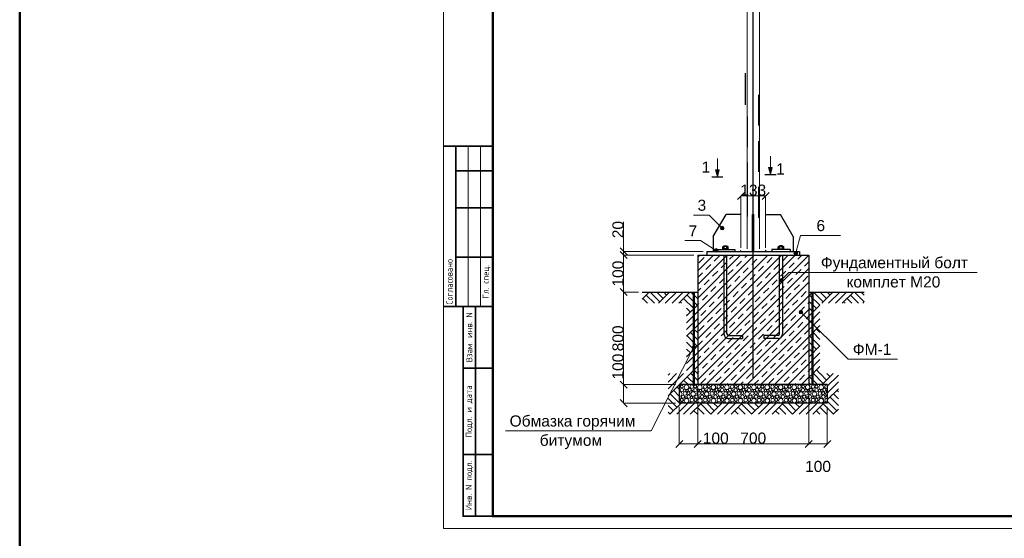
# Model space of a CAD drawing. Extents: x 352696 to 405256, y 4162769 to 4241487.
# Tile 5 of 149: x 403781 to 404180, y 4238343 to 4238553. Entities that reach past the tile are written whole.
import ezdxf

# ---------------------------------------------------------------- set-up
doc = ezdxf.new("R2010")
doc.units = 0
doc.header["$LTSCALE"] = 0.5
doc.header["$MEASUREMENT"] = 0
doc.linetypes.add('CENTERX2', pattern=[4, 2.5, -0.5, 0.5, -0.5])
doc.linetypes.add('Невидимая', pattern=[391.222223, 282.222223, -109])
for name, color, linetype, lineweight in [('0_Ном._пера__1', 1, 'Continuous', 18), ('M3_Ном._пера__21', 7, 'Continuous', 25), ('Text Blocks_Ном._пера__1', 7, 'Continuous', 0), ('yol_Ном._пера__1', 7, 'Continuous', 13), ('yol_Ном._пера__21', 7, 'Continuous', 25), ('АСО-оси', 24, 'CENTERX2', 20), ('АСО-оси_Ном._пера__1', 7, 'Continuous', 13), ('АСО-оси_Ном._пера__141', 7, 'Continuous', 50), ('АСО-оси_Ном._пера__21', 7, 'Continuous', 25)]:
    doc.layers.add(name, color=color, linetype=linetype, lineweight=lineweight)
doc.layers.add('yol', color=7, linetype='Continuous')
doc.layers.add('Измерение - Общий', color=7, linetype='Continuous')
doc.styles.add('СГЕНЕРИР_СТИЛЬ_1', font='arial.ttf')
doc.styles.add('СПДС', font='isocpeur.ttf')

# ---------------------------------------------------------------- blocks, each defined once
blk = doc.blocks.new('*X100', base_point=(1062950, 64904))
at = {"layer": '0_Ном._пера__1', "linetype": 'Continuous'}
for centre, radius in [((2017897, -112131), 47.3), ((2017898, -112037), 38.4), ((2017986, -112227), 47.7), ((2017976, -112150), 28.6), ((2018022, -112058), 61.2), ((2018040, -112147), 25.1), ((2018082, -112219), 38.4), ((2018107, -112129), 42.6), ((2018166, -112045), 47.7), ((2018206, -112240), 61.2), ((2018175, -112154), 20.7), ((2018261, -112131), 47.3), ((2018262, -112037), 38.4), ((2018350, -112227), 47.7), ((2018340, -112150), 28.6), ((2018386, -112058), 61.2), ((2018404, -112147), 25.1), ((2018446, -112219), 38.4), ((2018471, -112129), 42.6), ((2018530, -112045), 47.7), ((2018570, -112240), 61.2), ((2018539, -112154), 20.7), ((2018625, -112131), 47.3), ((2018626, -112037), 38.4), ((2018713, -112227), 47.7), ((2018704, -112150), 28.6), ((2018750, -112058), 61.2), ((2018767, -112147), 25.1), ((2018809, -112219), 38.4), ((2018835, -112129), 42.6), ((2018893, -112045), 47.7), ((2018933, -112240), 61.2), ((2018902, -112154), 20.7), ((2018988, -112131), 47.3), ((2018989, -112037), 38.4), ((2019077, -112227), 47.7), ((2019067, -112150), 28.6), ((2019113, -112058), 61.2), ((2019131, -112147), 25.1), ((2019173, -112219), 38.4), ((2019199, -112129), 42.6), ((2019257, -112045), 47.7), ((2019297, -112240), 61.2), ((2019266, -112154), 20.7), ((2019352, -112131), 47.3), ((2019353, -112037), 38.4), ((2019441, -112227), 47.7), ((2019431, -112150), 28.6), ((2019477, -112058), 61.2), ((2019495, -112147), 25.1), ((2019537, -112219), 38.4), ((2019562, -112129), 42.6), ((2019621, -112045), 47.7), ((2019661, -112240), 61.2), ((2019630, -112154), 20.7), ((2019716, -112131), 47.3), ((2019717, -112037), 38.4), ((2019804, -112227), 47.7), ((2019795, -112150), 28.6), ((2019841, -112058), 61.2), ((2019859, -112147), 25.1), ((2019900, -112219), 38.4), ((2019926, -112129), 42.6), ((2019984, -112045), 47.7), ((2020025, -112240), 61.2), ((2019993, -112154), 20.7), ((2020079, -112131), 47.3), ((2020080, -112037), 38.4), ((2020168, -112227), 47.7), ((2020158, -112150), 28.6), ((2020205, -112058), 61.2), ((2020222, -112147), 25.1), ((2020264, -112219), 38.4), ((2020290, -112129), 42.6), ((2020348, -112045), 47.7), ((2020388, -112240), 61.2), ((2020357, -112154), 20.7), ((2020443, -112131), 47.3), ((2020444, -112037), 38.4), ((2020532, -112227), 47.7), ((2020522, -112150), 28.6), ((2020568, -112058), 61.2), ((2020586, -112147), 25.1), ((2020628, -112219), 38.4), ((2020653, -112129), 42.6), ((2020712, -112045), 47.7), ((2020752, -112240), 61.2), ((2020721, -112154), 20.7), ((2020807, -112131), 47.3), ((2020808, -112037), 38.4), ((2020896, -112227), 47.7), ((2020886, -112150), 28.6), ((2020932, -112058), 61.2), ((2020950, -112147), 25.1), ((2020992, -112219), 38.4), ((2021017, -112129), 42.6), ((2021076, -112045), 47.7), ((2021116, -112240), 61.2), ((2021084, -112154), 20.7), ((2021171, -112131), 47.3), ((2021172, -112037), 38.4), ((2021259, -112227), 47.7), ((2021250, -112150), 28.6), ((2021296, -112058), 61.2), ((2021313, -112147), 25.1), ((2021355, -112219), 38.4), ((2021381, -112129), 42.6), ((2021439, -112045), 47.7), ((2021479, -112240), 61.2), ((2021448, -112154), 20.7), ((2021534, -112131), 47.3), ((2021535, -112037), 38.4), ((2021623, -112227), 47.7), ((2021613, -112150), 28.6), ((2021659, -112058), 61.2), ((2021677, -112147), 25.1), ((2021719, -112219), 38.4), ((2021745, -112129), 42.6), ((2017860, -112329), 25.1), ((2017902, -112401), 38.4), ((2017927, -112311), 42.6), ((2018026, -112422), 61.2), ((2017995, -112336), 20.7), ((2018081, -112313), 47.3), ((2018170, -112409), 47.7), ((2018160, -112332), 28.6), ((2018224, -112329), 25.1), ((2018266, -112401), 38.4), ((2018291, -112311), 42.6), ((2018390, -112422), 61.2), ((2018359, -112336), 20.7), ((2018445, -112313), 47.3), ((2018533, -112409), 47.7), ((2018524, -112332), 28.6), ((2018587, -112329), 25.1), ((2018629, -112401), 38.4), ((2018655, -112311), 42.6), ((2018753, -112422), 61.2), ((2018722, -112336), 20.7), ((2018808, -112313), 47.3), ((2018897, -112409), 47.7), ((2018887, -112332), 28.6), ((2018951, -112329), 25.1), ((2018993, -112401), 38.4), ((2019019, -112311), 42.6), ((2019117, -112422), 61.2), ((2019086, -112336), 20.7), ((2019172, -112313), 47.3), ((2019261, -112409), 47.7), ((2019251, -112332), 28.6), ((2019315, -112329), 25.1), ((2019357, -112401), 38.4), ((2019382, -112311), 42.6), ((2019481, -112422), 61.2), ((2019450, -112336), 20.7), ((2019536, -112313), 47.3), ((2019624, -112409), 47.7), ((2019615, -112332), 28.6), ((2019679, -112329), 25.1), ((2019720, -112401), 38.4), ((2019746, -112311), 42.6), ((2019845, -112422), 61.2), ((2019813, -112336), 20.7), ((2019899, -112313), 47.3), ((2019988, -112409), 47.7), ((2019978, -112332), 28.6), ((2020042, -112329), 25.1), ((2020084, -112401), 38.4), ((2020110, -112311), 42.6), ((2020208, -112422), 61.2), ((2020177, -112336), 20.7), ((2020263, -112313), 47.3), ((2020352, -112409), 47.7), ((2020342, -112332), 28.6), ((2020406, -112329), 25.1), ((2020448, -112401), 38.4), ((2020473, -112311), 42.6), ((2020572, -112422), 61.2), ((2020541, -112336), 20.7), ((2020627, -112313), 47.3), ((2020716, -112409), 47.7), ((2020706, -112332), 28.6), ((2020770, -112329), 25.1), ((2020812, -112401), 38.4), ((2020837, -112311), 42.6), ((2020936, -112422), 61.2), ((2020904, -112336), 20.7), ((2020991, -112313), 47.3), ((2021079, -112409), 47.7), ((2021070, -112332), 28.6), ((2021133, -112329), 25.1), ((2021175, -112401), 38.4), ((2021201, -112311), 42.6), ((2021299, -112422), 61.2), ((2021268, -112336), 20.7), ((2021354, -112313), 47.3), ((2021443, -112409), 47.7), ((2021433, -112332), 28.6), ((2021497, -112329), 25.1), ((2021539, -112401), 38.4), ((2021565, -112311), 42.6), ((2021663, -112422), 61.2), ((2021632, -112336), 20.7), ((2021718, -112313), 47.3), ((2021797, -112332), 28.6)]:
    blk.add_circle(centre, radius, dxfattribs=at)
for centre, radius, start, end in [((2017802, -112045), 47.7, 300.887, 59.113), ((2017811, -112154), 20.7, 318.8885, 41.1115), ((2017842, -112240), 61.2, 255.184, 104.816), ((2017856, -111965), 25.1, 260.3631, 279.6369), ((2017924, -111947), 42.6, 266.0355, 273.9645), ((2017991, -111972), 20.7, 235.4445, 304.5555), ((2018077, -111949), 47.3, 238.3714, 301.6286), ((2018156, -111968), 28.6, 227.7865, 312.2135), ((2018220, -111965), 25.1, 260.3631, 279.6369), ((2018287, -111947), 42.6, 266.0355, 273.9645), ((2018355, -111972), 20.7, 235.4445, 304.5555), ((2018441, -111949), 47.3, 238.3714, 301.6286), ((2018520, -111968), 28.6, 227.7865, 312.2135), ((2018584, -111965), 25.1, 260.3631, 279.6369), ((2018651, -111947), 42.6, 266.0355, 273.9645), ((2018719, -111972), 20.7, 235.4445, 304.5555), ((2018805, -111949), 47.3, 238.3714, 301.6286), ((2018884, -111968), 28.6, 227.7865, 312.2135), ((2018947, -111965), 25.1, 260.3631, 279.6369), ((2019015, -111947), 42.6, 266.0355, 273.9645), ((2019082, -111972), 20.7, 235.4445, 304.5555), ((2019168, -111949), 47.3, 238.3714, 301.6286), ((2019247, -111968), 28.6, 227.7865, 312.2135), ((2019311, -111965), 25.1, 260.3631, 279.6369), ((2019379, -111947), 42.6, 266.0355, 273.9645), ((2019446, -111972), 20.7, 235.4445, 304.5555), ((2019532, -111949), 47.3, 238.3714, 301.6286), ((2019611, -111968), 28.6, 227.7865, 312.2135), ((2019675, -111965), 25.1, 260.3631, 279.6369), ((2019742, -111947), 42.6, 266.0355, 273.9645), ((2019810, -111972), 20.7, 235.4445, 304.5555), ((2019896, -111949), 47.3, 238.3714, 301.6286), ((2019975, -111968), 28.6, 227.7865, 312.2135), ((2020039, -111965), 25.1, 260.3631, 279.6369), ((2020106, -111947), 42.6, 266.0355, 273.9645), ((2020173, -111972), 20.7, 235.4445, 304.5555), ((2020259, -111949), 47.3, 238.3714, 301.6286), ((2020338, -111968), 28.6, 227.7865, 312.2135), ((2020402, -111965), 25.1, 260.3631, 279.6369), ((2020470, -111947), 42.6, 266.0355, 273.9645), ((2020537, -111972), 20.7, 235.4445, 304.5555), ((2020623, -111949), 47.3, 238.3714, 301.6286), ((2020702, -111968), 28.6, 227.7865, 312.2135), ((2020766, -111965), 25.1, 260.3631, 279.6369), ((2020833, -111947), 42.6, 266.0355, 273.9645), ((2020901, -111972), 20.7, 235.4445, 304.5555), ((2020987, -111949), 47.3, 238.3714, 301.6286), ((2021066, -111968), 28.6, 227.7865, 312.2135), ((2021130, -111965), 25.1, 260.3631, 279.6369), ((2021197, -111947), 42.6, 266.0355, 273.9645), ((2021264, -111972), 20.7, 235.4445, 304.5555), ((2021351, -111949), 47.3, 238.3714, 301.6286), ((2021430, -111968), 28.6, 227.7865, 312.2135), ((2021493, -111965), 25.1, 260.3631, 279.6369), ((2021561, -111947), 42.6, 266.0355, 273.9645), ((2021628, -111972), 20.7, 235.4445, 304.5555), ((2021714, -111949), 47.3, 238.3714, 301.6286), ((2021803, -112045), 47.7, 60.2038, 299.7962), ((2021793, -111968), 28.6, 227.7865, 312.2135), ((2021843, -112240), 61.2, 105.5763, 254.4237), ((2021812, -112154), 20.7, 44.314, 315.686), ((2017806, -112409), 47.7, 295.8253, 64.1747), ((2017901, -112495), 47.3, 6.9281, 173.0719), ((2018111, -112493), 42.6, 4.7707, 175.2293), ((2018265, -112495), 47.3, 6.9281, 173.0719), ((2018475, -112493), 42.6, 4.7707, 175.2293), ((2018628, -112495), 47.3, 6.9281, 173.0719), ((2018839, -112493), 42.6, 4.7707, 175.2293), ((2018992, -112495), 47.3, 6.9281, 173.0719), ((2019202, -112493), 42.6, 4.7707, 175.2293), ((2019356, -112495), 47.3, 6.9281, 173.0719), ((2019566, -112493), 42.6, 4.7707, 175.2293), ((2019719, -112495), 47.3, 6.9281, 173.0719), ((2019930, -112493), 42.6, 4.7707, 175.2293), ((2020083, -112495), 47.3, 6.9281, 173.0719), ((2020293, -112493), 42.6, 4.7707, 175.2293), ((2020447, -112495), 47.3, 6.9281, 173.0719), ((2020657, -112493), 42.6, 4.7707, 175.2293), ((2020811, -112495), 47.3, 6.9281, 173.0719), ((2021021, -112493), 42.6, 4.7707, 175.2293), ((2021174, -112495), 47.3, 6.9281, 173.0719), ((2021385, -112493), 42.6, 4.7707, 175.2293), ((2021538, -112495), 47.3, 6.9281, 173.0719), ((2021748, -112493), 42.6, 4.7707, 175.2293), ((2021807, -112409), 47.7, 65.216, 294.784), ((2017980, -112514), 28.6, 60.2267, 119.7733), ((2018044, -112511), 25.1, 58.0216, 121.9784), ((2018344, -112514), 28.6, 60.2267, 119.7733), ((2018407, -112511), 25.1, 58.0216, 121.9784), ((2018707, -112514), 28.6, 60.2267, 119.7733), ((2018771, -112511), 25.1, 58.0216, 121.9784), ((2019071, -112514), 28.6, 60.2267, 119.7733), ((2019135, -112511), 25.1, 58.0216, 121.9784), ((2019435, -112514), 28.6, 60.2267, 119.7733), ((2019499, -112511), 25.1, 58.0216, 121.9784), ((2019798, -112514), 28.6, 60.2267, 119.7733), ((2019862, -112511), 25.1, 58.0216, 121.9784), ((2020162, -112514), 28.6, 60.2267, 119.7733), ((2020226, -112511), 25.1, 58.0216, 121.9784), ((2020526, -112514), 28.6, 60.2267, 119.7733), ((2020590, -112511), 25.1, 58.0216, 121.9784), ((2020890, -112514), 28.6, 60.2267, 119.7733), ((2020953, -112511), 25.1, 58.0216, 121.9784), ((2021253, -112514), 28.6, 60.2267, 119.7733), ((2021317, -112511), 25.1, 58.0216, 121.9784), ((2021617, -112514), 28.6, 60.2267, 119.7733), ((2021681, -112511), 25.1, 58.0216, 121.9784)]:
    blk.add_arc(centre, radius, start, end, dxfattribs=at)
blk = doc.blocks.new('ARROWHEAD_6')
at = {"color": 0, "linetype": 'Continuous', "lineweight": 0}
for p, q in [((0, 0), (-1, 0)), ((-0.5, -0.5), (0.5, 0.5))]:
    blk.add_line(p, q, dxfattribs=at)

msp = doc.modelspace()

# ---------------------------------------------------------------- hatches: boundary and pattern name
at = {"layer": 'yol', "linetype": 'Continuous', "lineweight": 0}
for points in [[(404064.0151, 4238489.0017), (404064.7651, 4238491.8007), (404063.2651, 4238491.8007)], [(404085.506, 4238489.9482), (404086.256, 4238492.7472), (404084.756, 4238492.7472)]]:
    msp.add_hatch(color=0, dxfattribs=at).paths.add_polyline_path(points)
at = {"layer": 'АСО-оси', "linetype": 'Continuous', "lineweight": 0}
for points in [[(404066.7233, 4238468.2415), (404066.6662, 4238468.5285), (404066.5036, 4238468.7719), (404066.2603, 4238468.9344), (404065.9733, 4238468.9915), (404065.6863, 4238468.9344), (404065.443, 4238468.7719), (404065.2804, 4238468.5285), (404065.2233, 4238468.2415), (404065.2804, 4238467.9545), (404065.443, 4238467.7112), (404065.6863, 4238467.5486), (404065.9733, 4238467.4915), (404066.2603, 4238467.5486), (404066.5036, 4238467.7112), (404066.6662, 4238467.9545)], [(404064.2751, 4238459.1772), (404064.218, 4238459.4642), (404064.0555, 4238459.7075), (404063.8122, 4238459.8701), (404063.5251, 4238459.9272), (404063.2381, 4238459.8701), (404062.9948, 4238459.7075), (404062.8322, 4238459.4642), (404062.7751, 4238459.1772), (404062.8322, 4238458.8902), (404062.9948, 4238458.6469), (404063.2381, 4238458.4843), (404063.5251, 4238458.4272), (404063.8122, 4238458.4843), (404064.0555, 4238458.6469), (404064.218, 4238458.8902)], [(404096.5251, 4238458.0522), (404096.468, 4238458.3392), (404096.3055, 4238458.5825), (404096.0622, 4238458.7451), (404095.7751, 4238458.8022), (404095.4881, 4238458.7451), (404095.2448, 4238458.5825), (404095.0822, 4238458.3392), (404095.0251, 4238458.0522), (404095.0822, 4238457.7652), (404095.2448, 4238457.5219), (404095.4881, 4238457.3593), (404095.7751, 4238457.3022), (404096.0622, 4238457.3593), (404096.3055, 4238457.5219), (404096.468, 4238457.7652)], [(404090.5251, 4238447.0647), (404090.468, 4238447.3517), (404090.3055, 4238447.595), (404090.0622, 4238447.7576), (404089.7751, 4238447.8147), (404089.4881, 4238447.7576), (404089.2448, 4238447.595), (404089.0822, 4238447.3517), (404089.0251, 4238447.0647), (404089.0822, 4238446.7777), (404089.2448, 4238446.5344), (404089.4881, 4238446.3718), (404089.7751, 4238446.3147), (404090.0622, 4238446.3718), (404090.3055, 4238446.5344), (404090.468, 4238446.7777)], [(404098.5932, 4238434.2342), (404098.5361, 4238434.5212), (404098.3735, 4238434.7645), (404098.1302, 4238434.9271), (404097.8432, 4238434.9842), (404097.5561, 4238434.9271), (404097.3128, 4238434.7645), (404097.1502, 4238434.5212), (404097.0932, 4238434.2342), (404097.1502, 4238433.9472), (404097.3128, 4238433.7038), (404097.5561, 4238433.5413), (404097.8432, 4238433.4842), (404098.1302, 4238433.5413), (404098.3735, 4238433.7038), (404098.5361, 4238433.9472)], [(404055.2751, 4238419.8022), (404055.218, 4238420.0892), (404055.0555, 4238420.3325), (404054.8122, 4238420.4951), (404054.5251, 4238420.5522), (404054.2381, 4238420.4951), (404053.9948, 4238420.3325), (404053.8322, 4238420.0892), (404053.7751, 4238419.8022), (404053.8322, 4238419.5152), (404053.9948, 4238419.2719), (404054.2381, 4238419.1093), (404054.5251, 4238419.0522), (404054.8122, 4238419.1093), (404055.0555, 4238419.2719), (404055.218, 4238419.5152)]]:
    msp.add_hatch(color=0, dxfattribs=at).paths.add_polyline_path(points)

# ---------------------------------------------------------------- linework, layer by layer
at = {"color": 0, "linetype": 'Continuous', "lineweight": 25}
for p, q in [((404078.5251, 4238407.6115), (404078.5251, 4238683.1849)), ((404080.8257, 4238491.0887), (404080.8257, 4238503.5364)), ((404080.8257, 4238472.3967), (404080.8257, 4238484.8444))]:
    msp.add_line(p, q, dxfattribs=at)
at = {"color": 0, "linetype": 'Continuous', "lineweight": 5}
msp.add_line((404081.0722, 4238459.908), (404081.0722, 4238572.1011), dxfattribs=at)
at = {"color": 7, "linetype": 'Continuous', "lineweight": 25, "true_color": 0x000007}
for p, q in [((404075.4368, 4238518.198), (404075.4368, 4238531.073)), ((404080.8257, 4238509.7807), (404080.8257, 4238522.2283)), ((404076.2657, 4238501.0304), (404076.2657, 4238513.5191))]:
    msp.add_line(p, q, dxfattribs=at)
at = {"color": 1, "linetype": 'Continuous', "lineweight": 50}
msp.add_lwpolyline([(403781.3683, 4241311.0813), (405255.8558, 4241311.0813), (405255.8558, 4237335.0599), (403781.3683, 4237335.0599)], close=True, dxfattribs=at)
at = {"lineweight": 0}
msp.add_lwpolyline([(403952.9956, 4238346.4678), (404546.9956, 4238346.4678), (404546.9956, 4238766.4678), (403952.9956, 4238766.4678)], close=True, dxfattribs=at)
at = {"color": 0, "linetype": 'Continuous', "lineweight": 50}
msp.add_lwpolyline([(403972.9956, 4238761.4678), (404541.9956, 4238761.4678), (404541.9956, 4238351.4678), (403972.9956, 4238351.4678)], close=True, dxfattribs=at)
at = {"color": 0, "linetype": 'Continuous', "lineweight": 5}
msp.add_lwpolyline([(404076.0192, 4238459.908), (404076.0192, 4238572.1011)], dxfattribs=at)
at = {"lineweight": 35}
for points in [[(403972.9956, 4238501.4678), (403952.9956, 4238501.4678)], [(403957.9956, 4238436.4678), (403957.9956, 4238501.4678)], [(403972.9956, 4238491.4678), (403957.9956, 4238491.4678)], [(403972.9956, 4238476.4678), (403957.9956, 4238476.4678)], [(403972.9956, 4238456.4678), (403957.9956, 4238456.4678)], [(403972.9956, 4238436.4678), (403952.9956, 4238436.4678)], [(403960.9956, 4238436.4678), (403960.9956, 4238351.4678), (403972.9956, 4238351.4678)], [(403965.9956, 4238351.4678), (403965.9956, 4238436.4678)], [(403972.9956, 4238411.4678), (403960.9956, 4238411.4678)], [(403972.9956, 4238376.4678), (403960.9956, 4238376.4678)]]:
    msp.add_lwpolyline(points, dxfattribs=at)
at = {"lineweight": 18}
for points in [[(403962.9956, 4238436.4678), (403962.9956, 4238501.4678)], [(403967.9956, 4238436.4678), (403967.9956, 4238501.4678)]]:
    msp.add_lwpolyline(points, dxfattribs=at)
at = {"color": 0, "linetype": 'Continuous', "lineweight": 25}
msp.add_lwpolyline([(404076.2657, 4238473.0129), (404076.2657, 4238494.8271)], dxfattribs=at)
at = {"layer": '0_Ном._пера__1', "color": 0, "linetype": 'Continuous', "lineweight": 0}
for p, q in [((404056.0251, 4238456.4628), (404056.8645, 4238457.3022)), ((404056.0251, 4238450.9473), (404062.38, 4238457.3022)), ((404056.0251, 4238445.4319), (404067.8954, 4238457.3022)), ((404056.0251, 4238439.9165), (404073.4108, 4238457.3022)), ((404056.0251, 4238434.4011), (404078.9263, 4238457.3022)), ((404056.0251, 4238428.8856), (404084.4417, 4238457.3022)), ((404056.0251, 4238423.3702), (404089.9571, 4238457.3022)), ((404056.0251, 4238417.8548), (404095.4726, 4238457.3022)), ((404056.0251, 4238412.3393), (404100.988, 4238457.3022)), ((404062.747, 4238454.9115), (404064.8153, 4238456.9798)), ((404068.9519, 4238455.6009), (404070.6531, 4238457.3022)), ((404075.1567, 4238456.2903), (404076.1686, 4238457.3022)), ((404081.3616, 4238456.9798), (404081.684, 4238457.3022)), ((404090.3242, 4238454.9115), (404092.3924, 4238456.9798)), ((404096.529, 4238455.6009), (404098.2303, 4238457.3022)), ((404056.5421, 4238454.2221), (404058.6104, 4238456.2903)), ((404059.2998, 4238451.4643), (404061.3681, 4238453.5326)), ((404065.5047, 4238452.1538), (404067.573, 4238454.2221)), ((404071.7096, 4238452.8432), (404073.7779, 4238454.9115)), ((404077.9144, 4238453.5326), (404079.9827, 4238455.6009)), ((404084.1193, 4238454.2221), (404086.1876, 4238456.2903)), ((404086.877, 4238451.4643), (404088.9453, 4238453.5326)), ((404093.0819, 4238452.1538), (404095.1502, 4238454.2221)), ((404099.2867, 4238452.8432), (404101.0251, 4238454.5816)), ((404056.0251, 4238406.8239), (404101.0251, 4238451.8239)), ((404056.0251, 4238448.1896), (404057.921, 4238450.0855)), ((404062.0576, 4238448.7066), (404064.1259, 4238450.7749)), ((404068.2624, 4238449.3961), (404070.3307, 4238451.4643)), ((404074.4673, 4238450.0855), (404076.5356, 4238452.1538)), ((404077.225, 4238447.3278), (404079.2933, 4238449.3961)), ((404080.6722, 4238450.7749), (404082.7404, 4238452.8432)), ((404083.4299, 4238448.0172), (404085.4982, 4238450.0855)), ((404089.6347, 4238448.7066), (404091.703, 4238450.7749)), ((404095.8396, 4238449.3961), (404097.9079, 4238451.4643)), ((404058.6104, 4238445.2595), (404060.6787, 4238447.3278)), ((404059.5189, 4238404.8022), (404101.0251, 4238446.3085)), ((404064.8153, 4238445.9489), (404066.8836, 4238448.0172)), ((404067.573, 4238443.1912), (404069.6413, 4238445.2595)), ((404071.0201, 4238446.6383), (404073.0884, 4238448.7066)), ((404073.7779, 4238443.8806), (404075.8461, 4238445.9489)), ((404079.9827, 4238444.5701), (404082.051, 4238446.6383)), ((404086.1876, 4238445.2595), (404088.2559, 4238447.3278)), ((404092.3924, 4238445.9489), (404094.4607, 4238448.0172)), ((404095.1502, 4238443.1912), (404097.2184, 4238445.2595)), ((404098.5973, 4238446.6383), (404100.6656, 4238448.7066)), ((404033.5251, 4238439.4782), (404036.3491, 4238442.3022)), ((404033.5251, 4238442.2359), (404033.5914, 4238442.3022)), ((404038.4906, 4238437.8022), (404035.1698, 4238441.1229)), ((404040.6853, 4238438.3652), (404036.7483, 4238442.3022)), ((404042.0641, 4238439.744), (404039.506, 4238442.3022)), ((404040.1223, 4238437.8022), (404044.6223, 4238442.3022)), ((404043.443, 4238441.1229), (404042.2637, 4238442.3022)), ((404042.88, 4238437.8022), (404047.38, 4238442.3022)), ((404045.6377, 4238437.8022), (404050.1377, 4238442.3022)), ((404048.3954, 4238437.8022), (404052.8954, 4238442.3022)), ((404055.8527, 4238436.9863), (404051.7161, 4238441.1229)), ((404056.0251, 4238439.5716), (404053.2946, 4238442.3022)), ((404056.0251, 4238442.6742), (404057.2316, 4238443.8806)), ((404057.921, 4238439.0546), (404059.9893, 4238441.1229)), ((404061.3681, 4238442.5018), (404063.4364, 4238444.5701)), ((404064.1259, 4238439.744), (404066.1941, 4238441.8123)), ((404070.3307, 4238440.4335), (404072.399, 4238442.5018)), ((404076.5356, 4238441.1229), (404078.6039, 4238443.1912)), ((404082.7404, 4238441.8123), (404084.8087, 4238443.8806)), ((404085.4982, 4238439.0546), (404087.5664, 4238441.1229)), ((404088.9453, 4238442.5018), (404091.0136, 4238444.5701)), ((404091.703, 4238439.744), (404093.7713, 4238441.8123)), ((404097.9079, 4238440.4335), (404099.9762, 4238442.5018)), ((404101.0251, 4238440.793), (404102.5343, 4238442.3022)), ((404105.4916, 4238436.9863), (404101.355, 4238441.1229)), ((404106.8705, 4238438.3652), (404102.9335, 4238442.3022)), ((404108.2493, 4238439.744), (404105.6912, 4238442.3022)), ((404106.3074, 4238437.8022), (404110.8074, 4238442.3022)), ((404109.6282, 4238441.1229), (404108.4489, 4238442.3022)), ((404109.0652, 4238437.8022), (404113.5652, 4238442.3022)), ((404111.8229, 4238437.8022), (404116.3229, 4238442.3022)), ((404114.5806, 4238437.8022), (404119.0806, 4238442.3022)), ((404121.222, 4238437.8022), (404117.9013, 4238441.1229)), ((404123.4168, 4238438.3652), (404119.4798, 4238442.3022)), ((404123.5251, 4238441.0145), (404122.2375, 4238442.3022)), ((404035.7328, 4238437.8022), (404033.791, 4238439.744)), ((404049.5214, 4238437.8022), (404048.9584, 4238438.3652)), ((404054.4738, 4238435.6075), (404050.3373, 4238439.744)), ((404051.5251, 4238432.6588), (404056.0251, 4238437.1588)), ((404056.0251, 4238437.1588), (404056.5421, 4238437.6758)), ((404060.6787, 4238436.2969), (404062.747, 4238438.3652)), ((404065.0343, 4238404.8022), (404101.0251, 4238440.793)), ((404066.8836, 4238436.9863), (404068.9519, 4238439.0546)), ((404073.0884, 4238437.6758), (404075.1567, 4238439.744)), ((404079.2933, 4238438.3652), (404081.3616, 4238440.4335)), ((404082.051, 4238435.6075), (404084.1193, 4238437.6758)), ((404088.2559, 4238436.2969), (404090.3242, 4238438.3652)), ((404094.4607, 4238436.9863), (404096.529, 4238439.0546)), ((404100.6656, 4238437.6758), (404101.0251, 4238438.0353)), ((404104.1127, 4238435.6075), (404101.0251, 4238438.6951)), ((404101.0251, 4238432.5199), (404105.5251, 4238437.0199)), ((404115.7066, 4238437.8022), (404115.1436, 4238438.3652)), ((404118.4643, 4238437.8022), (404116.5225, 4238439.744)), ((404122.8537, 4238437.8022), (404123.5251, 4238438.4736)), ((404053.095, 4238434.2286), (404051.5251, 4238435.7985)), ((404051.5251, 4238429.9011), (404056.0251, 4238434.4011)), ((404051.7161, 4238432.8498), (404051.5251, 4238433.0407)), ((404057.2316, 4238432.8498), (404059.2998, 4238434.918)), ((404063.4364, 4238433.5392), (404065.5047, 4238435.6075)), ((404069.6413, 4238434.2286), (404071.7096, 4238436.2969)), ((404070.5497, 4238404.8022), (404101.0251, 4238435.2776)), ((404072.399, 4238431.4709), (404074.4673, 4238433.5392)), ((404075.8461, 4238434.918), (404077.9144, 4238436.9863)), ((404078.6039, 4238432.1603), (404080.6722, 4238434.2286)), ((404084.8087, 4238432.8498), (404086.877, 4238434.918)), ((404091.0136, 4238433.5392), (404093.0819, 4238435.6075)), ((404097.2184, 4238434.2286), (404099.2867, 4238436.2969)), ((404102.7339, 4238434.2286), (404101.0251, 4238435.9374)), ((404101.0251, 4238429.7622), (404105.5251, 4238434.2622)), ((404101.355, 4238432.8498), (404101.0251, 4238433.1796)), ((404051.5251, 4238427.1433), (404056.0251, 4238431.6433)), ((404059.9893, 4238430.092), (404062.0576, 4238432.1603)), ((404062.747, 4238427.3343), (404064.8153, 4238429.4026)), ((404066.1941, 4238430.7815), (404068.2624, 4238432.8498)), ((404068.9519, 4238428.0238), (404071.0201, 4238430.092)), ((404075.1567, 4238428.7132), (404077.225, 4238430.7815)), ((404076.0652, 4238404.8022), (404101.0251, 4238429.7622)), ((404081.3616, 4238429.4026), (404083.4299, 4238431.4709)), ((404087.5664, 4238430.092), (404089.6347, 4238432.1603)), ((404090.3242, 4238427.3343), (404092.3924, 4238429.4026)), ((404093.7713, 4238430.7815), (404095.8396, 4238432.8498)), ((404096.529, 4238428.0238), (404098.5973, 4238430.092)), ((404099.9762, 4238431.4709), (404101.0251, 4238432.5199)), ((404101.0251, 4238427.0044), (404105.5251, 4238431.5044)), ((404051.5251, 4238424.3856), (404056.0251, 4238428.8856)), ((404056.0251, 4238423.0253), (404053.095, 4238425.9555)), ((404056.0251, 4238425.783), (404054.4738, 4238427.3343)), ((404056.0251, 4238428.5407), (404055.8527, 4238428.7132)), ((404056.5421, 4238426.6449), (404058.6104, 4238428.7132)), ((404059.2998, 4238423.8872), (404061.3681, 4238425.9555)), ((404065.5047, 4238424.5766), (404067.573, 4238426.6449)), ((404071.7096, 4238425.266), (404073.7779, 4238427.3343)), ((404077.9144, 4238425.9555), (404079.9827, 4238428.0238)), ((404080.6722, 4238423.1978), (404082.7404, 4238425.266)), ((404084.1193, 4238426.6449), (404086.1876, 4238428.7132)), ((404086.877, 4238423.8872), (404088.9453, 4238425.9555)), ((404093.0819, 4238424.5766), (404095.1502, 4238426.6449)), ((404099.2867, 4238425.266), (404101.0251, 4238427.0044)), ((404101.0251, 4238424.2467), (404105.5251, 4238428.7467)), ((404105.5251, 4238423.1642), (404102.7339, 4238425.9555)), ((404105.5251, 4238425.9219), (404104.1127, 4238427.3343)), ((404105.5251, 4238428.6796), (404105.4916, 4238428.7132)), ((404054.4738, 4238419.0612), (404051.5251, 4238422.0099)), ((404055.8527, 4238420.44), (404051.7161, 4238424.5766)), ((404056.0251, 4238420.6125), (404057.921, 4238422.5083)), ((404062.0576, 4238421.1295), (404064.1259, 4238423.1978)), ((404068.2624, 4238421.8189), (404070.3307, 4238423.8872)), ((404071.0201, 4238419.0612), (404073.0884, 4238421.1295)), ((404074.4673, 4238422.5083), (404076.5356, 4238424.5766)), ((404077.225, 4238419.7506), (404079.2933, 4238421.8189)), ((404081.5806, 4238404.8022), (404101.0251, 4238424.2467)), ((404083.4299, 4238420.44), (404085.4982, 4238422.5083)), ((404089.6347, 4238421.1295), (404091.703, 4238423.1978)), ((404095.8396, 4238421.8189), (404097.9079, 4238423.8872)), ((404098.5973, 4238419.0612), (404100.6656, 4238421.1295)), ((404104.1127, 4238419.0612), (404101.0251, 4238422.1488)), ((404105.4916, 4238420.44), (404101.355, 4238424.5766)), ((404051.5251, 4238416.1125), (404056.0251, 4238420.6125)), ((404053.095, 4238417.6823), (404051.5251, 4238419.2522)), ((404051.5251, 4238413.3548), (404056.0251, 4238417.8548)), ((404058.6104, 4238417.6823), (404060.6787, 4238419.7506)), ((404064.8153, 4238418.3717), (404066.8836, 4238420.44)), ((404067.573, 4238415.614), (404069.6413, 4238417.6823)), ((404073.7779, 4238416.3035), (404075.8461, 4238418.3717)), ((404079.9827, 4238416.9929), (404082.051, 4238419.0612)), ((404086.1876, 4238417.6823), (404088.2559, 4238419.7506)), ((404087.096, 4238404.8022), (404101.0251, 4238418.7313)), ((404092.3924, 4238418.3717), (404094.4607, 4238420.44)), ((404095.1502, 4238415.614), (404097.2184, 4238417.6823)), ((404101.0251, 4238415.9736), (404105.5251, 4238420.4736)), ((404102.7339, 4238417.6823), (404101.0251, 4238419.3911)), ((404101.0251, 4238413.2159), (404105.5251, 4238417.7159)), ((404051.7161, 4238416.3035), (404051.5251, 4238416.4945)), ((404051.5251, 4238410.597), (404056.0251, 4238415.097)), ((404056.0251, 4238415.097), (404057.2316, 4238416.3035)), ((404057.921, 4238411.4775), (404059.9893, 4238413.5457)), ((404061.3681, 4238414.9246), (404063.4364, 4238416.9929)), ((404064.1259, 4238412.1669), (404066.1941, 4238414.2352)), ((404070.3307, 4238412.8563), (404072.399, 4238414.9246)), ((404076.5356, 4238413.5457), (404078.6039, 4238415.614)), ((404082.7404, 4238414.2352), (404084.8087, 4238416.3035)), ((404085.4982, 4238411.4775), (404087.5664, 4238413.5457)), ((404088.9453, 4238414.9246), (404091.0136, 4238416.9929)), ((404091.703, 4238412.1669), (404093.7713, 4238414.2352)), ((404092.6115, 4238404.8022), (404101.0251, 4238413.2159)), ((404097.9079, 4238412.8563), (404099.9762, 4238414.9246)), ((404101.355, 4238416.3035), (404101.0251, 4238416.6333)), ((404101.0251, 4238410.4581), (404105.5251, 4238414.9581)), ((404044.0251, 4238400.3393), (404056.0251, 4238412.3393)), ((404044.0251, 4238408.6125), (404044.7149, 4238409.3022)), ((404044.0251, 4238403.097), (404050.2303, 4238409.3022)), ((404044.0251, 4238405.8548), (404047.4726, 4238409.3022)), ((404056.0251, 4238406.479), (404053.095, 4238409.4092)), ((404056.0251, 4238409.2367), (404054.4738, 4238410.788)), ((404056.0251, 4238411.9945), (404055.8527, 4238412.1669)), ((404056.0251, 4238409.5816), (404056.5421, 4238410.0986)), ((404060.6787, 4238408.7197), (404062.747, 4238410.788)), ((404066.8836, 4238409.4092), (404068.9519, 4238411.4775)), ((404073.0884, 4238410.0986), (404075.1567, 4238412.1669)), ((404075.8461, 4238407.3409), (404077.9144, 4238409.4092)), ((404079.2933, 4238410.788), (404081.3616, 4238412.8563)), ((404082.051, 4238408.0303), (404084.1193, 4238410.0986)), ((404088.2559, 4238408.7197), (404090.3242, 4238410.788)), ((404094.4607, 4238409.4092), (404096.529, 4238411.4775)), ((404098.1269, 4238404.8022), (404105.5251, 4238412.2004)), ((404100.6656, 4238410.0986), (404101.0251, 4238410.4581)), ((404106.8705, 4238405.2726), (404102.7339, 4238409.4092)), ((404105.5251, 4238409.3756), (404104.1127, 4238410.788)), ((404105.5251, 4238412.1333), (404105.4916, 4238412.1669)), ((404108.2493, 4238406.6515), (404105.5986, 4238409.3022)), ((404106.4, 4238404.8022), (404110.9, 4238409.3022)), ((404109.6282, 4238408.0303), (404108.3563, 4238409.3022)), ((404049.4288, 4238404.8022), (404048.9584, 4238405.2726)), ((404052.1865, 4238404.8022), (404050.3373, 4238406.6515)), ((404054.9443, 4238404.8022), (404051.7161, 4238408.0303)), ((404057.2316, 4238405.2726), (404059.2998, 4238407.3409)), ((404063.4364, 4238405.962), (404065.5047, 4238408.0303)), ((404067.792, 4238404.8022), (404068.2624, 4238405.2726)), ((404069.6413, 4238406.6515), (404071.7096, 4238408.7197)), ((404073.3074, 4238404.8022), (404074.4673, 4238405.962)), ((404078.8229, 4238404.8022), (404080.6722, 4238406.6515)), ((404084.8087, 4238405.2726), (404086.877, 4238407.3409)), ((404091.0136, 4238405.962), (404093.0819, 4238408.0303)), ((404095.3692, 4238404.8022), (404095.8396, 4238405.2726)), ((404097.2184, 4238406.6515), (404099.2867, 4238408.7197)), ((404101.8254, 4238404.8022), (404101.0251, 4238405.6025)), ((404104.5832, 4238404.8022), (404101.355, 4238408.0303)), ((404108.5251, 4238404.1696), (404113.0251, 4238408.6696)), ((404108.5251, 4238401.4118), (404113.0251, 4238405.9118)), ((404048.5251, 4238397.4327), (404044.8218, 4238401.136)), ((404048.5251, 4238400.1904), (404046.2007, 4238402.5149)), ((404048.5251, 4238402.9482), (404047.5796, 4238403.8937)), ((404100.8846, 4238404.8022), (404101.0251, 4238404.9427)), ((404108.5251, 4238398.6541), (404113.0251, 4238403.1541)), ((404113.0251, 4238399.1179), (404111.007, 4238401.136)), ((404113.0251, 4238401.8756), (404112.3859, 4238402.5149)), ((404047.5796, 4238395.6206), (404044.0251, 4238399.175)), ((404044.7611, 4238392.8022), (404049.2611, 4238397.3022)), ((404047.5189, 4238392.8022), (404052.0189, 4238397.3022)), ((404048.9584, 4238396.9994), (404048.6557, 4238397.3022)), ((404050.2766, 4238392.8022), (404054.7766, 4238397.3022)), ((404053.0343, 4238392.8022), (404057.5343, 4238397.3022)), ((404062.747, 4238394.2417), (404059.6865, 4238397.3022)), ((404061.3074, 4238392.8022), (404065.8074, 4238397.3022)), ((404064.1259, 4238395.6206), (404062.4443, 4238397.3022)), ((404064.0652, 4238392.8022), (404068.5652, 4238397.3022)), ((404065.5047, 4238396.9994), (404065.202, 4238397.3022)), ((404066.8229, 4238392.8022), (404071.3229, 4238397.3022)), ((404069.5806, 4238392.8022), (404074.0806, 4238397.3022)), ((404079.2933, 4238394.2417), (404076.2328, 4238397.3022)), ((404077.8537, 4238392.8022), (404082.3537, 4238397.3022)), ((404080.6722, 4238395.6206), (404078.9906, 4238397.3022)), ((404080.6115, 4238392.8022), (404085.1115, 4238397.3022)), ((404082.051, 4238396.9994), (404081.7483, 4238397.3022)), ((404083.3692, 4238392.8022), (404087.8692, 4238397.3022)), ((404086.1269, 4238392.8022), (404090.6269, 4238397.3022)), ((404095.8396, 4238394.2417), (404092.7791, 4238397.3022)), ((404094.4, 4238392.8022), (404098.9, 4238397.3022)), ((404097.2184, 4238395.6206), (404095.5369, 4238397.3022)), ((404097.1578, 4238392.8022), (404101.6578, 4238397.3022)), ((404098.5973, 4238396.9994), (404098.2946, 4238397.3022)), ((404099.9155, 4238392.8022), (404104.4155, 4238397.3022)), ((404102.6732, 4238392.8022), (404107.1732, 4238397.3022)), ((404112.3859, 4238394.2417), (404108.5251, 4238398.1025)), ((404113.0251, 4238396.3602), (404109.6282, 4238399.7572)), ((404046.2007, 4238394.2417), (404044.0251, 4238396.4173)), ((404044.8218, 4238392.8629), (404044.0251, 4238393.6596)), ((404055.9134, 4238392.8022), (404054.4738, 4238394.2417)), ((404058.6711, 4238392.8022), (404055.8527, 4238395.6206)), ((404061.3681, 4238392.8629), (404057.2316, 4238396.9994)), ((404072.4597, 4238392.8022), (404071.0201, 4238394.2417)), ((404075.2174, 4238392.8022), (404072.399, 4238395.6206)), ((404077.9144, 4238392.8629), (404073.7779, 4238396.9994)), ((404089.006, 4238392.8022), (404087.5664, 4238394.2417)), ((404091.7637, 4238392.8022), (404088.9453, 4238395.6206)), ((404094.4607, 4238392.8629), (404090.3242, 4238396.9994)), ((404105.5523, 4238392.8022), (404104.1127, 4238394.2417)), ((404108.31, 4238392.8022), (404105.4916, 4238395.6206)), ((404111.007, 4238392.8629), (404106.8705, 4238396.9994)), ((404110.9463, 4238392.8022), (404113.0251, 4238394.881)), ((404053.1557, 4238392.8022), (404053.095, 4238392.8629)), ((404069.702, 4238392.8022), (404069.6413, 4238392.8629)), ((404086.2483, 4238392.8022), (404086.1876, 4238392.8629)), ((404102.7946, 4238392.8022), (404102.7339, 4238392.8629))]:
    msp.add_line(p, q, dxfattribs=at)
at = {"layer": 'M3_Ном._пера__21', "color": 0, "linetype": 'Continuous', "lineweight": 30}
for p, q in [((404066.6751, 4238461.0522), (404066.6751, 4238460.7522)), ((404066.6751, 4238461.0522), (404067.8751, 4238461.0522)), ((404067.8751, 4238460.7522), (404067.8751, 4238461.0522)), ((404089.1751, 4238460.7522), (404089.1751, 4238461.0522)), ((404090.3751, 4238461.0522), (404089.1751, 4238461.0522)), ((404090.3751, 4238461.0522), (404090.3751, 4238460.7522)), ((404066.0751, 4238459.7772), (404066.0751, 4238459.5522)), ((404068.4751, 4238459.7772), (404066.0751, 4238459.7772)), ((404066.0751, 4238459.5522), (404068.4751, 4238459.5522)), ((404066.3001, 4238460.7522), (404066.1493, 4238460.6651)), ((404066.1493, 4238459.8643), (404066.1493, 4238460.6651)), ((404066.3001, 4238459.7772), (404066.1493, 4238459.8643)), ((404068.2501, 4238460.7522), (404066.3001, 4238460.7522)), ((404066.6751, 4238457.3022), (404066.6751, 4238425.3522)), ((404066.7122, 4238459.8643), (404066.7122, 4238460.6651)), ((404067.8381, 4238459.8643), (404067.8381, 4238460.6651)), ((404067.8751, 4238425.3522), (404067.8751, 4238457.3022)), ((404068.2501, 4238460.7522), (404068.401, 4238460.6651)), ((404068.2501, 4238459.7772), (404068.401, 4238459.8643)), ((404068.401, 4238459.8643), (404068.401, 4238460.6651)), ((404068.4751, 4238459.5522), (404068.4751, 4238459.7772)), ((404088.5751, 4238459.5522), (404088.5751, 4238459.7772)), ((404088.5751, 4238459.7772), (404090.9751, 4238459.7772)), ((404090.9751, 4238459.5522), (404088.5751, 4238459.5522)), ((404088.8001, 4238460.7522), (404088.6493, 4238460.6651)), ((404088.6493, 4238459.8643), (404088.6493, 4238460.6651)), ((404088.8001, 4238459.7772), (404088.6493, 4238459.8643)), ((404088.8001, 4238460.7522), (404090.7501, 4238460.7522)), ((404089.1751, 4238425.3522), (404089.1751, 4238457.3022)), ((404089.2122, 4238459.8643), (404089.2122, 4238460.6651)), ((404090.3381, 4238459.8643), (404090.3381, 4238460.6651)), ((404090.3751, 4238457.3022), (404090.3751, 4238425.3522)), ((404090.7501, 4238460.7522), (404090.901, 4238460.6651)), ((404090.7501, 4238459.7772), (404090.901, 4238459.8643)), ((404090.901, 4238459.8643), (404090.901, 4238460.6651)), ((404090.9751, 4238459.7772), (404090.9751, 4238459.5522)), ((404068.4751, 4238424.7522), (404074.1751, 4238424.7522)), ((404068.4751, 4238423.5522), (404074.1751, 4238423.5522)), ((404074.1751, 4238424.7522), (404074.1751, 4238423.5522)), ((404088.5751, 4238424.7522), (404082.8751, 4238424.7522)), ((404082.8751, 4238424.7522), (404082.8751, 4238423.5522)), ((404088.5751, 4238423.5522), (404082.8751, 4238423.5522))]:
    msp.add_line(p, q, dxfattribs=at)
for centre, radius, start, end in [((404066.4308, 4238460.2538), 0.4984, 55.615752, 115.615753), ((404066.4308, 4238460.2756), 0.4984, 244.384247, 304.384248), ((404067.2751, 4238458.8893), 1.8629, 72.412046, 107.587954), ((404067.2751, 4238461.6401), 1.8629, 252.412046, 287.587954), ((404068.1195, 4238460.2538), 0.4984, 64.384247, 124.384248), ((404068.1195, 4238460.2756), 0.4984, 235.615752, 295.615753), ((404088.9308, 4238460.2538), 0.4984, 55.615752, 115.615753), ((404088.9308, 4238460.2756), 0.4984, 244.384247, 304.384248), ((404089.7751, 4238458.8893), 1.8629, 72.412046, 107.587954), ((404089.7751, 4238461.6401), 1.8629, 252.412046, 287.587954), ((404090.6195, 4238460.2538), 0.4984, 64.384247, 124.384248), ((404090.6195, 4238460.2756), 0.4984, 235.615752, 295.615753), ((404068.4751, 4238425.3522), 1.8, 180, 270), ((404068.4751, 4238425.3522), 0.6, 180, 270), ((404088.5751, 4238425.3522), 1.8, 270, 0), ((404088.5751, 4238425.3522), 0.6, 270, 0)]:
    msp.add_arc(centre, radius, start, end, dxfattribs=at)
at = {"layer": 'yol_Ном._пера__1', "color": 0, "linetype": 'Continuous'}
for p, q in [((404085.506, 4238492.7472), (404085.506, 4238497.4482)), ((404064.0151, 4238491.8007), (404064.0151, 4238496.5017)), ((404064.0151, 4238489.0017), (404063.2651, 4238491.8007)), ((404063.2651, 4238491.8007), (404064.7651, 4238491.8007)), ((404064.0151, 4238489.0017), (404064.7651, 4238491.8007)), ((404085.506, 4238489.9482), (404084.756, 4238492.7472)), ((404084.756, 4238492.7472), (404086.256, 4238492.7472)), ((404085.506, 4238489.9482), (404086.256, 4238492.7472))]:
    msp.add_line(p, q, dxfattribs=at)
at = {"layer": 'yol_Ном._пера__21', "color": 0, "linetype": 'Continuous'}
for p, q in [((404061.7651, 4238489.0017), (404066.2651, 4238489.0017)), ((404083.256, 4238489.9482), (404087.756, 4238489.9482))]:
    msp.add_line(p, q, dxfattribs=at)
at = {"layer": 'АСО-оси_Ном._пера__1', "color": 0, "linetype": 'Continuous'}
for p, q in [((404054.295, 4238473.5448), (404060.67, 4238473.5448)), ((404065.443, 4238468.7719), (404060.67, 4238473.5448)), ((404095.9693, 4238458.7766), (404097.7163, 4238465.2966)), ((404097.7163, 4238465.2966), (404113.9013, 4238465.2966)), ((404050.7962, 4238463.1618), (404057.1712, 4238463.1618)), ((404062.8897, 4238459.5756), (404057.1712, 4238463.1618)), ((404090.3055, 4238447.595), (404092.9571, 4238450.2467)), ((404092.9571, 4238450.2467), (404169.2452, 4238450.2467)), ((404098.3735, 4238433.7038), (404116.935, 4238415.1423)), ((404053.9948, 4238419.2719), (404037.2078, 4238386.0807)), ((404116.935, 4238415.1423), (404136.9001, 4238415.1423)), ((404037.2078, 4238386.0807), (403978.1529, 4238386.0807))]:
    msp.add_line(p, q, dxfattribs=at)
for centre in [(404065.9733, 4238468.2415), (404063.5251, 4238459.1772), (404095.7751, 4238458.0522), (404089.7751, 4238447.0647), (404097.8432, 4238434.2342), (404054.5251, 4238419.8022)]:
    msp.add_circle(centre, 0.75, dxfattribs=at)
at = {"layer": 'АСО-оси_Ном._пера__141', "color": 0, "linetype": 'Невидимая'}
for p, q in [((404054.5251, 4238442.3022), (404054.5251, 4238404.8022)), ((404102.5251, 4238442.3022), (404102.5251, 4238404.8022))]:
    msp.add_line(p, q, dxfattribs=at)
at = {"layer": 'АСО-оси_Ном._пера__21', "color": 0, "linetype": 'Continuous', "lineweight": 30}
for p, q in [((404062.2876, 4238464.8022), (404067.5376, 4238473.8022)), ((404073.5376, 4238473.8022), (404067.5376, 4238473.8022)), ((404078.2251, 4238473.8022), (404078.8251, 4238473.8022)), ((404078.2251, 4238458.8022), (404078.2251, 4238473.8022)), ((404078.8251, 4238458.8022), (404078.8251, 4238473.8022)), ((404083.5126, 4238473.8022), (404089.5126, 4238473.8022)), ((404094.7626, 4238464.8022), (404089.5126, 4238473.8022)), ((404062.2876, 4238464.8022), (404062.2876, 4238458.8022)), ((404078.8251, 4238464.8022), (404078.2251, 4238464.8022)), ((404094.7626, 4238464.8022), (404094.7626, 4238458.8022)), ((404056.0251, 4238457.3022), (404056.0251, 4238404.8022)), ((404056.0251, 4238457.3022), (404101.0251, 4238457.3022)), ((404059.7751, 4238458.8022), (404097.2751, 4238458.8022)), ((404059.7751, 4238458.8022), (404059.7751, 4238457.3022)), ((404063.5251, 4238459.5522), (404071.0251, 4238459.5522)), ((404063.5251, 4238459.5522), (404063.5251, 4238458.8022)), ((404071.0251, 4238459.5522), (404071.0251, 4238458.8022)), ((404093.5251, 4238459.5522), (404086.0251, 4238459.5522)), ((404086.0251, 4238459.5522), (404086.0251, 4238458.8022)), ((404093.5251, 4238459.5522), (404093.5251, 4238458.8022)), ((404097.2751, 4238458.8022), (404097.2751, 4238457.3022)), ((404101.0251, 4238457.3022), (404101.0251, 4238404.8022)), ((404033.5251, 4238442.3022), (404056.0251, 4238442.3022)), ((404101.0251, 4238442.3022), (404123.5251, 4238442.3022)), ((404108.5251, 4238404.8022), (404048.5251, 4238404.8022)), ((404048.5251, 4238404.8022), (404048.5251, 4238397.3022)), ((404108.5251, 4238404.8022), (404108.5251, 4238397.3022)), ((404108.5251, 4238397.3022), (404048.5251, 4238397.3022))]:
    msp.add_line(p, q, dxfattribs=at)
for centre, start, end in [((404073.5376, 4238458.8022), 90, 180), ((404083.5126, 4238458.8022), 0, 90)]:
    msp.add_arc(centre, 0.3, start, end, dxfattribs=at)
at = {"layer": 'Измерение - Общий', "color": 0, "linetype": 'Continuous', "lineweight": 13}
for p, q in [((404073.5376, 4238460.3022), (404073.5376, 4238481.3049)), ((404076.3876, 4238481.3022), (404080.6626, 4238481.3022)), ((404083.5126, 4238460.3022), (404083.5126, 4238481.3049)), ((404026.0251, 4238461.6522), (404026.0251, 4238470.7698)), ((404058.2751, 4238458.8022), (404026.0224, 4238458.8022)), ((404054.5251, 4238457.3022), (404026.0224, 4238457.3022)), ((404026.0251, 4238457.3022), (404026.0251, 4238458.8022)), ((404026.0251, 4238445.1522), (404026.0251, 4238454.4522)), ((404032.0251, 4238442.3022), (404026.0224, 4238442.3022)), ((404026.0251, 4238404.8022), (404026.0251, 4238439.4522)), ((404047.0251, 4238404.8022), (404026.0224, 4238404.8022)), ((404026.0251, 4238400.1522), (404026.0251, 4238401.9522)), ((404056.0251, 4238403.3022), (404056.0251, 4238380.7995)), ((404101.0251, 4238403.3022), (404101.0251, 4238380.7995)), ((404047.0251, 4238397.3022), (404026.0224, 4238397.3022)), ((404048.5251, 4238395.8022), (404048.5251, 4238380.7995)), ((404108.5251, 4238395.8022), (404108.5251, 4238380.7995)), ((404051.3751, 4238380.8022), (404053.1751, 4238380.8022)), ((404056.0251, 4238380.8022), (404098.1751, 4238380.8022)), ((404103.8751, 4238380.8022), (404105.6751, 4238380.8022))]:
    msp.add_line(p, q, dxfattribs=at)

# ---------------------------------------------------------------- block references
at = {"layer": '0_Ном._пера__1', "color": 0, "linetype": 'Continuous', "xscale": 0.015, "yscale": 0.015, "zscale": 0.015}
msp.add_blockref('*X100', (389725.3797, 4241058.1957), dxfattribs=at)
at = {"layer": 'Измерение - Общий', "color": 0, "linetype": 'Continuous', "lineweight": 13, "xscale": 2.85, "yscale": 2.85, "zscale": 2.85}
for p, rotation in [((404073.5376, 4238481.3022), 180), ((404026.0251, 4238458.8022), 270), ((404026.0251, 4238457.3022), 90), ((404026.0251, 4238442.3022), 270), ((404026.0251, 4238442.3022), 90), ((404026.0251, 4238404.8022), 270), ((404026.0251, 4238404.8022), 90), ((404026.0251, 4238397.3022), 270), ((404048.5251, 4238380.8022), 180), ((404056.0251, 4238380.8022), 180), ((404101.0251, 4238380.8022), 180)]:
    msp.add_blockref('ARROWHEAD_6', p, dxfattribs=dict(at, rotation=rotation))
for p in [(404083.5126, 4238481.3022), (404056.0251, 4238380.8022), (404101.0251, 4238380.8022), (404108.5251, 4238380.8022)]:
    msp.add_blockref('ARROWHEAD_6', p, dxfattribs=at)

# ---------------------------------------------------------------- texts
at = {"lineweight": -2, "char_height": 2.5, "attachment_point": 5, "rotation": 90, "style": 'СПДС'}
for s, insert, width in [('Согласовано', (403955.4956, 4238446.4722), 19.9913), ('Гл. спец.', (403970.4956, 4238446.4722), 19.9913), ('Взам. инв. N', (403963.4956, 4238423.9722), 24.9913), ('Подл. и дата', (403963.4956, 4238393.9722), 34.9913), ('Инв. N подл.', (403963.4956, 4238363.9722), 24.9913)]:
    msp.add_mtext(s, dxfattribs=dict(at, insert=insert, width=width))
at = {"layer": 'Text Blocks_Ном._пера__1', "color": 0, "lineweight": 30, "style": 'СГЕНЕРИР_СТИЛЬ_1'}
for s, p in [('3', (404055.9625, 4238475.264)), ('7', (404052.3469, 4238464.8492)), ('6', (404104.1331, 4238467.0158)), ('Фундаментный болт', (404105.9176, 4238452.0109)), ('комплет М20', (404116.3322, 4238444.1971)), ('ФМ-1', (404118.8536, 4238416.8613)), ('Обмазка горячим', (403979.8317, 4238387.8387)), ('битумом', (403992.0372, 4238380.0136))]:
    msp.add_text(s, height=4.5, dxfattribs=at).set_placement(p)
at = {"layer": 'yol_Ном._пера__1', "color": 0, "lineweight": 30, "style": 'СГЕНЕРИР_СТИЛЬ_1'}
for p in [(404057.6115, 4238490.7207), (404087.756, 4238489.9482)]:
    msp.add_text('1', height=4.5, dxfattribs=at).set_placement(p)
at = {"layer": 'Измерение - Общий', "color": 0, "linetype": 'Continuous', "lineweight": 13, "char_height": 4.5, "attachment_point": 5, "style": 'СГЕНЕРИР_СТИЛЬ_1'}
for s, insert in [('\\A1;133', (404078.5251, 4238483.5925)), ('\\A1;100', (404063.3522, 4238383.0925)), ('\\A1;700', (404078.5251, 4238383.099)), ('\\A1;100', (404104.7751, 4238371.6431))]:
    msp.add_mtext(s, dxfattribs=dict(at, insert=insert))
at = {"layer": 'Измерение - Общий', "color": 0, "linetype": 'Continuous', "lineweight": 13, "char_height": 4.5, "attachment_point": 5, "rotation": 90, "style": 'СГЕНЕРИР_СТИЛЬ_1'}
for s, insert in [('\\A1;20', (404023.7349, 4238467.636)), ('\\A1;100', (404023.7349, 4238449.8022)), ('\\A1;800', (404023.7349, 4238423.5522)), ('\\A1;100', (404023.7349, 4238412.1292))]:
    msp.add_mtext(s, dxfattribs=dict(at, insert=insert))

doc.saveas('drawing.dxf')
